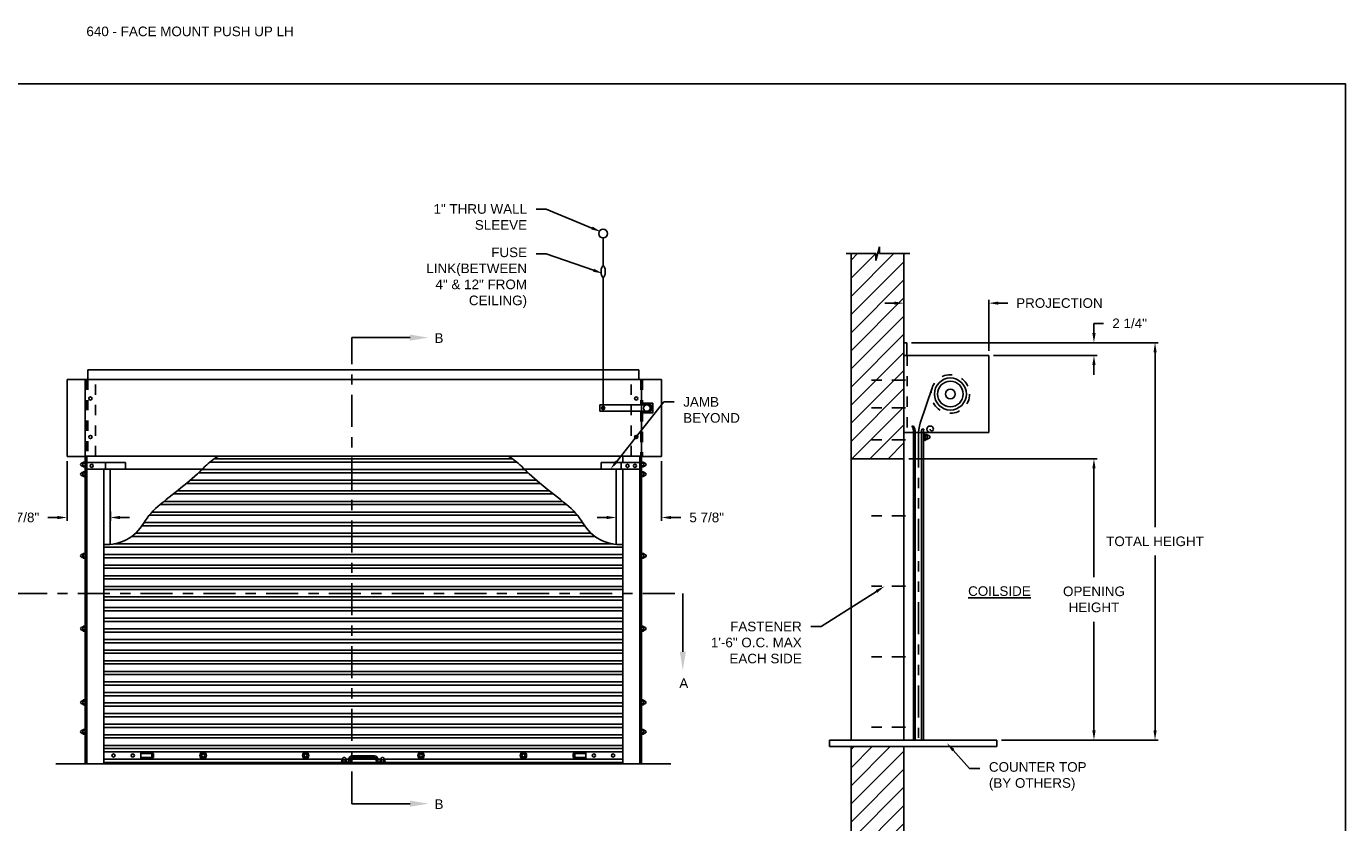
# Model space of a CAD drawing. Header units: inches. Extents: x 169.6 to 213.7, y 214.8 to 266.5.
# Tile 12 of 18: x 176.2 to 189.1, y 258.7 to 266.5. Entities that reach past the tile are written whole.
import ezdxf
from ezdxf import colors
from ezdxf.entities.mleader import LeaderData, LeaderLine
from ezdxf.math import Vec2, Vec3

# ---------------------------------------------------------------- set-up
doc = ezdxf.new("R2010")
doc.units = ezdxf.units.IN
doc.header["$LTSCALE"] = 0.25
doc.header["$MEASUREMENT"] = 0
for name, pattern in [('CENTER', [2, 1.25, -0.25, 0.25, -0.25]), ('CENTER2', [1.125, 0.75, -0.125, 0.125, -0.125]), ('HIDDEN', [0.375, 0.25, -0.125]), ('HIDDEN2', [0.1875, 0.125, -0.0625]), ('PHANTOM', [2.5, 1.25, -0.25, 0.25, -0.25, 0.25, -0.25])]:
    doc.linetypes.add(name, pattern=pattern)
for name, color, linetype in [('ANNOTATIONS', 1, 'Continuous'), ('PUSH UP OPERATION LH', 7, 'Continuous'), ('SECTION CUTS', 6, 'CENTER')]:
    doc.layers.add(name, color=color, linetype=linetype)
doc.styles.add('ARIAL', font='arial.ttf', dxfattribs={"height": 0.09375})
doc.styles.get("Standard").update_dxf_attribs({"font": 'romans.shx'})
doc.dimstyles.new('STANDARD$0', dxfattribs={"dimtxt": 0.09375, "dimasz": 0.09375, "dimexe": 0.03125, "dimexo": 0.046875, "dimgap": 0.09, "dimtad": 0, "dimtih": 1, "dimtoh": 1, "dimdec": 4, "dimzin": 0, "dimdsep": 46, "dimtxsty": 'ARIAL', "dimcen": 0.09, "dimadec": 0, "dimazin": 0, "dimtfac": 1, "dimtdec": 4, "dimtofl": 0, "dimtmove": 0, "dimatfit": 1, "dimfxl": 1, "dimtolj": 1, "dimtzin": 0, "dimarcsym": 0})
pattern_1 = [(45, (22.09341, 1.48703), (-0.08838835, 0.08838835), [])]

# ---------------------------------------------------------------- blocks, each defined once
blk = doc.blocks.new('*D11')
at = {"layer": 'ANNOTATIONS', "color": 0, "lineweight": -2, "transparency": 16777216}
for p, q in [((184.655, 263.794), (184.561, 263.794)), ((184.748, 263.455), (184.748, 263.825)), ((185.577, 263.329), (185.577, 263.825)), ((185.671, 263.794), (185.764, 263.794))]:
    blk.add_line(p, q, dxfattribs=at)
at = {"layer": 'ANNOTATIONS', "color": 0, "transparency": 16777216}
for points in [[(184.655, 263.809), (184.655, 263.778), (184.748, 263.794)], [(185.671, 263.809), (185.671, 263.778), (185.577, 263.794)]]:
    blk.add_solid(points, dxfattribs=at)
at = {"layer": 'defpoints', "color": 0, "transparency": 16777216}
for p in [(185.577, 263.794), (184.748, 263.408), (185.577, 263.282)]:
    blk.add_point(p, dxfattribs=at)
at = {"layer": 'ANNOTATIONS', "color": 0, "transparency": 16777216, "insert": (186.266, 263.794), "char_height": 0.09375, "attachment_point": 5, "style": 'ARIAL'}
blk.add_mtext('\\A1;PROJECTION', dxfattribs=at)
blk = doc.blocks.new('*D6')
at = {"layer": 'ANNOTATIONS', "color": 0, "lineweight": -2, "transparency": 16777216}
for p, q in [((186.603, 263.502), (186.603, 263.596)), ((186.603, 263.596), (186.697, 263.596)), ((184.824, 263.408), (186.634, 263.408)), ((185.624, 263.282), (186.634, 263.282)), ((186.603, 263.189), (186.603, 263.095))]:
    blk.add_line(p, q, dxfattribs=at)
at = {"layer": 'ANNOTATIONS', "color": 0, "transparency": 16777216}
for points in [[(186.587, 263.502), (186.619, 263.502), (186.603, 263.408)], [(186.587, 263.189), (186.619, 263.189), (186.603, 263.282)]]:
    blk.add_solid(points, dxfattribs=at)
at = {"layer": 'defpoints', "color": 0, "transparency": 16777216}
for p in [(184.777, 263.408), (186.603, 263.408), (185.577, 263.282)]:
    blk.add_point(p, dxfattribs=at)
at = {"layer": 'ANNOTATIONS', "color": 0, "transparency": 16777216, "insert": (186.951, 263.596), "char_height": 0.0938, "attachment_point": 5, "style": 'ARIAL'}
blk.add_mtext('\\A1;2 1/4"', dxfattribs=at)
blk = doc.blocks.new('*D7')
at = {"layer": 'ANNOTATIONS', "color": 0, "lineweight": -2, "transparency": 16777216}
for p, q in [((182.384, 262.252), (182.384, 261.672)), ((181.942, 261.761), (181.942, 261.672)), ((181.848, 261.703), (181.755, 261.703)), ((182.477, 261.703), (182.571, 261.703))]:
    blk.add_line(p, q, dxfattribs=at)
at = {"layer": 'ANNOTATIONS', "color": 0, "transparency": 16777216}
for points in [[(181.848, 261.718), (181.848, 261.687), (181.942, 261.703)], [(182.477, 261.718), (182.477, 261.687), (182.384, 261.703)]]:
    blk.add_solid(points, dxfattribs=at)
at = {"layer": 'defpoints', "color": 0, "transparency": 16777216}
for p in [(182.384, 262.299), (181.942, 261.808), (182.384, 261.703)]:
    blk.add_point(p, dxfattribs=at)
at = {"layer": 'ANNOTATIONS', "color": 0, "transparency": 16777216, "insert": (182.824, 261.703), "char_height": 0.0938, "attachment_point": 5, "style": 'ARIAL'}
blk.add_mtext('\\A1;5 7/8"', dxfattribs=at)
blk = doc.blocks.new('*D8')
at = {"layer": 'ANNOTATIONS', "color": 0, "lineweight": -2, "transparency": 16777216}
for p, q in [((176.583, 262.252), (176.583, 261.672)), ((177.005, 261.761), (177.005, 261.672)), ((176.489, 261.703), (176.395, 261.703)), ((177.098, 261.703), (177.192, 261.703))]:
    blk.add_line(p, q, dxfattribs=at)
at = {"layer": 'ANNOTATIONS', "color": 0, "transparency": 16777216}
for points in [[(176.489, 261.718), (176.489, 261.687), (176.583, 261.703)], [(177.098, 261.718), (177.098, 261.687), (177.005, 261.703)]]:
    blk.add_solid(points, dxfattribs=at)
at = {"layer": 'defpoints', "color": 0, "transparency": 16777216}
for p in [(176.583, 262.299), (177.005, 261.808), (176.583, 261.703)]:
    blk.add_point(p, dxfattribs=at)
at = {"layer": 'ANNOTATIONS', "color": 0, "transparency": 16777216, "insert": (176.142, 261.703), "char_height": 0.0938, "attachment_point": 5, "style": 'ARIAL'}
blk.add_mtext('\\A1;5 7/8"', dxfattribs=at)
blk = doc.blocks.new('*D12')
at = {"layer": 'ANNOTATIONS', "color": 0, "lineweight": -2, "transparency": 16777216}
for p, q in [((184.795, 262.275), (186.634, 262.275)), ((186.603, 262.181), (186.603, 261.121)), ((186.603, 259.626), (186.603, 260.686)), ((185.702, 259.532), (186.634, 259.532))]:
    blk.add_line(p, q, dxfattribs=at)
at = {"layer": 'ANNOTATIONS', "color": 0, "transparency": 16777216}
for points in [[(186.587, 262.181), (186.619, 262.181), (186.603, 262.275)], [(186.587, 259.626), (186.619, 259.626), (186.603, 259.532)]]:
    blk.add_solid(points, dxfattribs=at)
at = {"layer": 'defpoints', "color": 0, "transparency": 16777216}
for p in [(184.748, 262.275), (185.655, 259.532), (186.603, 259.532)]:
    blk.add_point(p, dxfattribs=at)
at = {"layer": 'ANNOTATIONS', "color": 0, "transparency": 16777216, "insert": (186.603, 260.904), "char_height": 0.09375, "attachment_point": 5, "style": 'ARIAL'}
blk.add_mtext('\\A1;OPENING\\PHEIGHT', dxfattribs=at)
blk = doc.blocks.new('*D13')
at = {"layer": 'ANNOTATIONS', "color": 0, "lineweight": -2, "transparency": 16777216}
for p, q in [((184.824, 263.408), (187.231, 263.408)), ((187.199, 263.314), (187.199, 261.609)), ((187.199, 259.626), (187.199, 261.332)), ((185.702, 259.532), (187.231, 259.532))]:
    blk.add_line(p, q, dxfattribs=at)
at = {"layer": 'ANNOTATIONS', "color": 0, "transparency": 16777216}
for points in [[(187.184, 263.314), (187.215, 263.314), (187.199, 263.408)], [(187.184, 259.626), (187.215, 259.626), (187.199, 259.532)]]:
    blk.add_solid(points, dxfattribs=at)
at = {"layer": 'defpoints', "color": 0, "transparency": 16777216}
for p in [(184.777, 263.408), (187.199, 263.408), (185.655, 259.532)]:
    blk.add_point(p, dxfattribs=at)
at = {"layer": 'ANNOTATIONS', "color": 0, "transparency": 16777216, "insert": (187.199, 261.47), "char_height": 0.09375, "attachment_point": 5, "style": 'ARIAL'}
blk.add_mtext('\\A1;TOTAL HEIGHT', dxfattribs=at)

msp = doc.modelspace()

# ---------------------------------------------------------------- hatches: boundary and pattern name
at = {"layer": 'PUSH UP OPERATION LH', "linetype": 'Continuous'}
h = msp.add_hatch(dxfattribs=at)
h.set_pattern_fill('ANSI31', color=256, style=0)
h.set_pattern_definition(pattern_1)
h.paths.add_polyline_path([(184.74846, 264.27682), (184.51196, 264.27682), (184.51196, 264.34148), (184.47355, 264.20812), (184.47355, 264.27682), (184.23283, 264.27682), (184.23283, 262.2751), (184.74846, 262.2751)])
h = msp.add_hatch(dxfattribs=at)
h.set_pattern_fill('ANSI31', color=256, style=0)
h.set_pattern_definition(pattern_1)
h.paths.add_polyline_path([(184.74846, 259.4683), (184.51196, 259.4683), (184.51196, 259.53296), (184.47355, 259.3996), (184.47355, 259.4683), (184.23283, 259.4683), (184.23283, 257.46658), (184.74846, 257.46658)])

# ---------------------------------------------------------------- linework, layer by layer
at = {"layer": 'defpoints'}
msp.add_lwpolyline([(189.05875, 253.19707), (169.58887, 253.19707), (169.58887, 265.93218), (189.05875, 265.93218)], close=True, dxfattribs=at)
at = {"layer": 'PUSH UP OPERATION LH', "linetype": 'Continuous'}
for p, q in [((181.81371, 264.15846), (181.81371, 264.42922)), ((184.47355, 264.20812), (184.51196, 264.34148)), ((184.51196, 264.34148), (184.51196, 264.27682)), ((184.18644, 264.27682), (184.47355, 264.27682)), ((184.23283, 264.27682), (184.23283, 259.5323)), ((184.47355, 264.27682), (184.47355, 264.20812)), ((184.51196, 264.27682), (184.80715, 264.27682)), ((184.74846, 259.5323), (184.74846, 264.27682)), ((181.81371, 262.78543), (181.81371, 264.04396)), ((184.74846, 263.40811), (184.77718, 263.40811)), ((184.77718, 263.40811), (184.77718, 263.2823)), ((184.74846, 263.2823), (185.57689, 263.2823)), ((185.57689, 263.2823), (185.57689, 262.5323)), ((182.16096, 263.14253), (176.78596, 263.14253)), ((176.78596, 263.04878), (176.78596, 263.14253)), ((182.16096, 263.04878), (182.16096, 263.14253)), ((176.58283, 263.04878), (176.58283, 262.29878)), ((176.78596, 263.04878), (176.58283, 263.04878)), ((182.18635, 263.04878), (176.76057, 263.04878)), ((176.76057, 263.04878), (176.76057, 262.30078)), ((182.38361, 263.04878), (182.18049, 263.04878)), ((182.18635, 263.04878), (182.18635, 262.30078)), ((182.38361, 263.04878), (182.38361, 262.29878)), ((184.90871, 262.62138), (185.02405, 262.9667)), ((182.28338, 262.80105), (181.78246, 262.80105)), ((181.78246, 262.80105), (181.78246, 262.73855)), ((181.81371, 262.78543), (181.81371, 262.75418)), ((182.299, 262.81668), (182.19611, 262.81668)), ((182.28338, 262.80105), (182.28338, 262.73855)), ((182.299, 262.81668), (182.299, 262.72293)), ((182.28338, 262.73855), (181.78246, 262.73855)), ((182.299, 262.72293), (182.19611, 262.72293)), ((184.74846, 262.5323), (185.57689, 262.5323)), ((184.82689, 262.5948), (184.84252, 262.5948)), ((184.82689, 262.5323), (184.85814, 262.5323)), ((184.84254, 259.53286), (184.84254, 262.53286)), ((184.85814, 259.5323), (184.85814, 262.5323)), ((184.85814, 262.5323), (184.92064, 262.5323)), ((184.92064, 259.5323), (184.92064, 262.5323)), ((184.92064, 262.5323), (184.94017, 262.5323)), ((184.92461, 262.56355), (184.94414, 262.56355)), ((184.94017, 262.5323), (184.94017, 259.5323)), ((184.9558, 262.51916), (184.94017, 262.51916)), ((184.9558, 262.45666), (184.9558, 262.51916)), ((184.97563, 262.49963), (184.95886, 262.49963)), ((184.95914, 262.51135), (184.97523, 262.51135)), ((184.97921, 262.50562), (184.9793, 262.46952)), ((184.98786, 262.50318), (184.99685, 262.49799)), ((184.94017, 262.45666), (184.9558, 262.45666)), ((184.95875, 262.46447), (184.97604, 262.46447)), ((184.97601, 262.47619), (184.95902, 262.47619)), ((184.98734, 262.47235), (184.99684, 262.47782)), ((176.58283, 262.29878), (176.77033, 262.29878)), ((176.7285, 262.23516), (176.71951, 262.22997)), ((176.73715, 262.2376), (176.73706, 262.20149)), ((176.74073, 262.23161), (176.75751, 262.23161)), ((176.75723, 262.24332), (176.74113, 262.24332)), ((176.76057, 259.30078), (176.76057, 262.30078)), ((176.76057, 262.30078), (182.18635, 262.30078)), ((176.77619, 259.30078), (176.77619, 262.30078)), ((176.77619, 262.23828), (177.15119, 262.23828)), ((176.95783, 262.17578), (176.95783, 262.23828)), ((177.15119, 262.17578), (177.15119, 262.23828)), ((180.96933, 262.24333), (177.97758, 262.24333)), ((180.9289, 262.27458), (178.01801, 262.27458)), ((182.17072, 262.23828), (181.79572, 262.23828)), ((181.79572, 262.17578), (181.79572, 262.23828)), ((181.98908, 262.17578), (181.98908, 262.23828)), ((182.00471, 262.23828), (182.00471, 262.30078)), ((182.17072, 259.30078), (182.17072, 262.30078)), ((182.18635, 259.30078), (182.18635, 262.30078)), ((182.20619, 262.23161), (182.18941, 262.23161)), ((182.18969, 262.24332), (182.20578, 262.24332)), ((182.19611, 262.29878), (182.38361, 262.29878)), ((182.20976, 262.2376), (182.20985, 262.20149)), ((182.21841, 262.23516), (182.2274, 262.22997)), ((184.23283, 262.2751), (184.74846, 262.2751)), ((176.7285, 262.14141), (176.71951, 262.13622)), ((176.72903, 262.20433), (176.71952, 262.2098)), ((176.72903, 262.11058), (176.71952, 262.11605)), ((176.73715, 262.14385), (176.73706, 262.10774)), ((176.75761, 262.19645), (176.74032, 262.19645)), ((176.75761, 262.1027), (176.74032, 262.1027)), ((176.74035, 262.20817), (176.75734, 262.20817)), ((176.74035, 262.11442), (176.75734, 262.11442)), ((176.74073, 262.13786), (176.75751, 262.13786)), ((176.75723, 262.14957), (176.74113, 262.14957)), ((176.77619, 262.17578), (177.15119, 262.17578)), ((176.94221, 259.30078), (176.94221, 262.17578)), ((176.94221, 259.30078), (176.94221, 262.17578)), ((177.00471, 262.17378), (177.00471, 261.44175)), ((177.90195, 262.17378), (177.00471, 262.17378)), ((181.08154, 262.13972), (177.86538, 262.13972)), ((181.04794, 262.17097), (177.89898, 262.17097)), ((181.94221, 262.17378), (181.04496, 262.17378)), ((182.17072, 262.17578), (181.79572, 262.17578)), ((181.94221, 261.44141), (181.94221, 262.17378)), ((182.00471, 259.30078), (182.00471, 262.17578)), ((182.18931, 262.19645), (182.20659, 262.19645)), ((182.18931, 262.1027), (182.20659, 262.1027)), ((182.20619, 262.13786), (182.18941, 262.13786)), ((182.20657, 262.20817), (182.18957, 262.20817)), ((182.20657, 262.11442), (182.18957, 262.11442)), ((182.18969, 262.14957), (182.20578, 262.14957)), ((182.20976, 262.14385), (182.20985, 262.10774)), ((182.21789, 262.20433), (182.22739, 262.2098)), ((182.21789, 262.11058), (182.22739, 262.11605)), ((182.21841, 262.14141), (182.2274, 262.13622)), ((181.20015, 262.0361), (177.74677, 262.0361)), ((181.16315, 262.06735), (177.78377, 262.06735)), ((181.4186, 261.86012), (177.52831, 261.86012)), ((181.32775, 261.93249), (177.61916, 261.93249)), ((181.28893, 261.96374), (177.65798, 261.96374)), ((181.56253, 261.72526), (177.38439, 261.72526)), ((181.53573, 261.75651), (177.41118, 261.75651)), ((181.45824, 261.82887), (177.48868, 261.82887)), ((181.6328, 261.62165), (177.31411, 261.62165)), ((181.61324, 261.6529), (177.33368, 261.6529)), ((181.73414, 261.51803), (177.21277, 261.51803)), ((181.69561, 261.54928), (177.25131, 261.54928)), ((176.72932, 261.34453), (176.72032, 261.33934)), ((176.73797, 261.34697), (176.73787, 261.31087)), ((176.74154, 261.34098), (176.75832, 261.34098)), ((176.75804, 261.3527), (176.74194, 261.3527)), ((182.00471, 261.41442), (176.94221, 261.41442)), ((182.00471, 261.34205), (176.94221, 261.34205)), ((181.90827, 261.44567), (177.03865, 261.44567)), ((182.207, 261.34098), (182.19022, 261.34098)), ((182.1905, 261.3527), (182.20659, 261.3527)), ((182.21057, 261.34697), (182.21067, 261.31087)), ((182.21922, 261.34453), (182.22821, 261.33934)), ((176.72984, 261.3137), (176.72034, 261.31918)), ((176.75842, 261.30582), (176.74113, 261.30582)), ((176.74116, 261.31754), (176.75816, 261.31754)), ((182.00471, 261.3108), (176.94221, 261.3108)), ((182.00471, 261.23844), (176.94221, 261.23844)), ((182.00471, 261.20719), (176.94221, 261.20719)), ((182.19012, 261.30582), (182.20741, 261.30582)), ((182.20738, 261.31754), (182.19038, 261.31754)), ((182.2187, 261.3137), (182.2282, 261.31918)), ((182.00471, 261.13482), (176.94221, 261.13482)), ((182.00471, 261.10357), (176.94221, 261.10357)), ((182.00471, 261.03121), (176.94221, 261.03121)), ((182.00471, 260.99996), (176.94221, 260.99996)), ((182.00471, 260.92759), (176.94221, 260.92759)), ((182.00471, 260.89634), (176.94221, 260.89634)), ((182.00471, 260.82398), (176.94221, 260.82398)), ((182.00471, 260.79273), (176.94221, 260.79273)), ((182.00471, 260.72036), (176.94221, 260.72036)), ((182.00471, 260.68911), (176.94221, 260.68911)), ((176.7285, 260.6337), (176.71951, 260.6285)), ((176.72903, 260.60287), (176.71952, 260.60834)), ((176.73715, 260.63614), (176.73706, 260.60003)), ((176.75761, 260.59499), (176.74032, 260.59499)), ((176.74035, 260.60671), (176.75734, 260.60671)), ((176.74073, 260.63014), (176.75751, 260.63014)), ((176.75723, 260.64186), (176.74113, 260.64186)), ((182.00471, 260.61675), (176.94221, 260.61675)), ((182.00471, 260.5855), (176.94221, 260.5855)), ((182.18931, 260.59499), (182.20659, 260.59499)), ((182.20619, 260.63014), (182.18941, 260.63014)), ((182.20657, 260.60671), (182.18957, 260.60671)), ((182.18969, 260.64186), (182.20578, 260.64186)), ((182.20976, 260.63614), (182.20985, 260.60003)), ((182.21789, 260.60287), (182.22739, 260.60834)), ((182.21841, 260.6337), (182.2274, 260.6285)), ((182.00471, 260.51314), (176.94221, 260.51314)), ((182.00471, 260.48189), (176.94221, 260.48189)), ((182.00471, 260.40952), (176.94221, 260.40952)), ((182.00471, 260.37827), (176.94221, 260.37827)), ((182.00471, 260.30591), (176.94221, 260.30591)), ((182.00471, 260.27466), (176.94221, 260.27466)), ((182.00471, 260.20229), (176.94221, 260.20229)), ((182.00471, 260.17104), (176.94221, 260.17104)), ((182.00471, 260.09868), (176.94221, 260.09868)), ((182.00471, 260.06743), (176.94221, 260.06743)), ((176.7285, 259.91495), (176.71951, 259.90975)), ((176.73715, 259.91739), (176.73706, 259.88128)), ((176.74073, 259.91139), (176.75751, 259.91139)), ((176.75723, 259.92311), (176.74113, 259.92311)), ((182.00471, 259.99506), (176.94221, 259.99506)), ((182.00471, 259.96381), (176.94221, 259.96381)), ((182.20619, 259.91139), (182.18941, 259.91139)), ((182.18969, 259.92311), (182.20578, 259.92311)), ((182.20976, 259.91739), (182.20985, 259.88128)), ((182.21841, 259.91495), (182.2274, 259.90975)), ((176.72903, 259.88412), (176.71952, 259.88959)), ((176.75761, 259.87624), (176.74032, 259.87624)), ((176.74035, 259.88796), (176.75734, 259.88796)), ((182.00471, 259.89459), (176.94221, 259.89459)), ((182.00471, 259.86334), (176.94221, 259.86334)), ((182.00471, 259.79097), (176.94221, 259.79097)), ((182.18931, 259.87624), (182.20659, 259.87624)), ((182.20657, 259.88796), (182.18957, 259.88796)), ((182.21789, 259.88412), (182.22739, 259.88959)), ((182.00471, 259.75972), (176.94221, 259.75972)), ((182.00471, 259.68736), (176.94221, 259.68736)), ((182.00471, 259.65611), (176.94221, 259.65611)), ((176.7285, 259.62855), (176.71951, 259.62336)), ((176.72903, 259.59772), (176.71952, 259.60319)), ((176.73715, 259.63099), (176.73706, 259.59488)), ((176.75761, 259.58984), (176.74032, 259.58984)), ((176.74035, 259.60156), (176.75734, 259.60156)), ((176.74073, 259.625), (176.75751, 259.625)), ((176.75723, 259.63672), (176.74113, 259.63672)), ((182.00471, 259.58375), (176.94221, 259.58375)), ((182.00471, 259.5525), (176.94221, 259.5525)), ((182.18931, 259.58984), (182.20659, 259.58984)), ((182.20619, 259.625), (182.18941, 259.625)), ((182.20657, 259.60156), (182.18957, 259.60156)), ((182.18969, 259.63672), (182.20578, 259.63672)), ((182.20976, 259.63099), (182.20985, 259.59488)), ((182.21789, 259.59772), (182.22739, 259.60319)), ((182.21841, 259.62855), (182.2274, 259.62336)), ((184.02348, 259.5323), (185.65471, 259.5323)), ((184.02348, 259.5323), (184.02348, 259.4683)), ((185.65471, 259.5323), (185.65471, 259.4683)), ((182.00471, 259.48013), (176.94221, 259.48013)), ((182.00471, 259.44888), (176.94221, 259.44888)), ((182.00471, 259.44888), (176.94221, 259.44888)), ((182.00471, 259.41763), (176.94221, 259.41763)), ((177.3015, 259.41763), (176.94221, 259.41763)), ((177.3015, 259.34527), (177.3015, 259.41763)), ((177.4265, 259.40201), (177.3015, 259.40201)), ((177.41088, 259.36089), (177.41088, 259.40201)), ((177.4265, 259.36089), (177.4265, 259.40201)), ((181.52041, 259.36089), (181.52041, 259.40201)), ((181.52041, 259.40201), (181.64541, 259.40201)), ((181.53604, 259.36089), (181.53604, 259.40201)), ((181.64541, 259.41763), (182.00471, 259.41763)), ((181.64541, 259.34527), (181.64541, 259.41763)), ((184.02348, 259.4683), (185.65471, 259.4683)), ((184.23283, 259.4683), (184.23283, 257.46694)), ((184.74846, 257.46694), (184.74846, 259.4683)), ((179.26917, 259.34527), (176.94221, 259.34527)), ((176.94221, 259.34527), (177.3015, 259.34527)), ((176.94221, 259.3131), (182.00471, 259.3131)), ((176.94221, 259.30078), (182.00471, 259.30078)), ((177.3015, 259.36089), (177.4265, 259.36089)), ((179.25471, 259.30078), (179.25471, 259.3164)), ((179.25471, 259.3164), (179.31721, 259.3164)), ((179.26243, 259.31976), (179.26243, 259.33586)), ((179.26816, 259.33983), (179.30426, 259.33993)), ((179.27059, 259.34849), (179.27579, 259.35748)), ((179.27415, 259.33626), (179.27415, 259.31948)), ((179.30142, 259.34796), (179.29595, 259.35747)), ((179.29759, 259.33664), (179.29759, 259.31964)), ((179.33283, 259.34527), (179.30257, 259.34527)), ((179.3093, 259.31938), (179.3093, 259.33667)), ((179.33283, 259.33203), (179.33283, 259.34765)), ((179.34846, 259.33203), (179.34846, 259.34765)), ((179.59846, 259.34527), (179.34846, 259.34527)), ((179.36408, 259.3789), (179.58283, 259.3789)), ((179.36408, 259.36328), (179.58283, 259.36328)), ((179.59846, 259.33203), (179.59846, 259.34765)), ((179.61408, 259.33203), (179.61408, 259.34765)), ((179.64417, 259.34527), (179.61408, 259.34527)), ((179.62971, 259.3164), (179.69221, 259.3164)), ((179.63743, 259.31976), (179.63743, 259.33586)), ((179.64316, 259.33983), (179.67926, 259.33993)), ((179.64559, 259.34849), (179.65079, 259.35748)), ((179.64915, 259.33626), (179.64915, 259.31948)), ((179.67642, 259.34796), (179.67095, 259.35747)), ((179.67259, 259.33664), (179.67259, 259.31964)), ((182.00471, 259.34527), (179.67757, 259.34527)), ((179.6843, 259.31938), (179.6843, 259.33667)), ((179.69221, 259.30078), (179.69221, 259.3164)), ((181.64541, 259.36089), (181.52041, 259.36089)), ((182.00471, 259.34527), (181.64541, 259.34527))]:
    msp.add_line(p, q, dxfattribs=at)
at = {"layer": 'PUSH UP OPERATION LH', "linetype": 'HIDDEN2'}
msp.add_line((184.77971, 263.2823), (184.77971, 262.5323), dxfattribs=at)
at = {"layer": 'PUSH UP OPERATION LH', "linetype": 'HIDDEN'}
for p, q in [((176.77033, 263.04878), (176.77033, 262.29878)), ((176.78596, 263.04878), (176.78596, 262.29878)), ((176.86018, 262.30078), (176.86018, 263.04878)), ((176.86018, 262.30078), (176.86018, 263.04878)), ((182.08674, 262.30078), (182.08674, 263.04878)), ((182.08674, 262.30078), (182.08674, 263.04878)), ((182.18049, 263.04878), (182.18049, 262.80105)), ((182.19611, 263.04878), (182.19611, 262.80105)), ((182.18049, 262.73855), (182.18049, 262.29878)), ((182.19611, 262.73855), (182.19611, 262.29878))]:
    msp.add_line(p, q, dxfattribs=at)
at = {"layer": 'PUSH UP OPERATION LH', "linetype": 'CENTER2', "ltscale": 0.7}
for p, q in [((184.76288, 263.04241), (184.35663, 263.04241)), ((184.76288, 262.77219), (184.35663, 262.77219)), ((184.76288, 262.46081), (184.35663, 262.46081)), ((184.76288, 261.7198), (184.35663, 261.7198)), ((184.76288, 261.0323), (184.35663, 261.0323)), ((184.76288, 260.3448), (184.35663, 260.3448)), ((184.76288, 259.6573), (184.35663, 259.6573))]:
    msp.add_line(p, q, dxfattribs=at)
at = {"layer": 'PUSH UP OPERATION LH', "linetype": 'PHANTOM'}
msp.add_line((184.88939, 262.50257), (184.88939, 259.5323), dxfattribs=at)
at = {"layer": 'PUSH UP OPERATION LH'}
msp.add_line((176.47346, 259.30078), (182.47346, 259.30078), dxfattribs=at)
at = {"layer": 'PUSH UP OPERATION LH', "linetype": 'Continuous'}
msp.add_lwpolyline([(181.81409, 264.04395, 0.2196732), (181.8204, 264.04686, 0.09187159), (181.82838, 264.06072, 0.04858263), (181.8326, 264.07778, 0.03631759), (181.83431, 264.10121, 0.03631759), (181.8326, 264.12464, 0.04858263), (181.82838, 264.1417, 0.09187159), (181.8204, 264.15556, 0.2196732), (181.81409, 264.15847, 0.2196732), (181.80778, 264.15556, 0.09187159), (181.7998, 264.1417, 0.04858263), (181.79558, 264.12464, 0.03631759), (181.79387, 264.10121, 0.03631759), (181.79558, 264.07778, 0.04858263), (181.7998, 264.06072, 0.09187159), (181.80778, 264.04686, 0.2196732)], format="xyb", close=True, dxfattribs=at)
for points in [[(178.05355, 262.29878, 0.04994125), (177.93146, 262.20203, -0.02135943), (177.72301, 262.01653, -0.00459955), (177.4914, 261.83103, 0.09348756), (177.32928, 261.64553, -0.28353071), (176.94221, 261.44085, 0.72847355)], [(180.89337, 262.29878, -0.04994125), (181.01546, 262.20203, 0.02135943), (181.2239, 262.01653, 0.00459955), (181.45551, 261.83103, -0.09348756), (181.61764, 261.64553, 0.28353071), (182.00471, 261.44085, -0.72847355)]]:
    msp.add_lwpolyline(points, format="xyb", dxfattribs=at)
for points in [[(177.89533, 259.40851), (177.87971, 259.38145), (177.89533, 259.35439), (177.92658, 259.35439), (177.94221, 259.38145), (177.92658, 259.40851)], [(178.89533, 259.40851), (178.87971, 259.38145), (178.89533, 259.35439), (178.92658, 259.35439), (178.94221, 259.38145), (178.92658, 259.40851)], [(180.02033, 259.40851), (180.00471, 259.38145), (180.02033, 259.35439), (180.05158, 259.35439), (180.06721, 259.38145), (180.05158, 259.40851)], [(181.02033, 259.40851), (181.00471, 259.38145), (181.02033, 259.35439), (181.05158, 259.35439), (181.06721, 259.38145), (181.05158, 259.40851)]]:
    msp.add_lwpolyline(points, close=True, dxfattribs=at)
for centre, radius in [((181.81332, 264.47229), 0.04307), ((185.20189, 262.9073), 0.15625), ((185.20189, 262.9073), 0.125), ((176.81037, 262.86328), 0.01562), ((176.81037, 262.86328), 0.01562), ((182.13654, 262.86328), 0.01562), ((182.13654, 262.86328), 0.01562), ((185.20189, 262.9073), 0.04685), ((181.81371, 262.7698), 0.01562), ((182.23975, 262.7698), 0.03125), ((176.81037, 262.48828), 0.01562), ((176.81037, 262.48828), 0.01562), ((182.13654, 262.48828), 0.01562), ((182.13654, 262.48828), 0.01562), ((176.82307, 262.20703), 0.01562), ((182.05158, 262.20703), 0.01562), ((182.12385, 262.20703), 0.01562), ((177.03588, 259.38145), 0.01562), ((177.22338, 259.38145), 0.01562), ((177.91096, 259.38145), 0.03125), ((177.91096, 259.38145), 0.01562), ((178.91096, 259.38145), 0.03125), ((178.91096, 259.38145), 0.01562), ((180.03596, 259.38145), 0.03125), ((180.03596, 259.38145), 0.01562), ((181.03596, 259.38145), 0.03125), ((181.03596, 259.38145), 0.01562), ((181.72354, 259.38145), 0.01562), ((181.91104, 259.38145), 0.01562)]:
    msp.add_circle(centre, radius, dxfattribs=at)
at = {"layer": 'PUSH UP OPERATION LH', "linetype": 'HIDDEN'}
msp.add_circle((185.20189, 262.9073), 0.1875, dxfattribs=at)
at = {"layer": 'PUSH UP OPERATION LH', "linetype": 'Continuous'}
for centre, radius, start, end in [((185.26439, 262.50257), 0.375, 161.529967, 180), ((184.72853, 262.537), 0.11409, 357.636172, 30.436314), ((184.74415, 262.537), 0.11409, 357.636172, 30.436314), ((185.04564, 262.5323), 0.125, 165.522488, 180), ((185.06517, 262.5323), 0.125, 165.522488, 180), ((184.97915, 262.48791), 0.02344, 150, 210), ((184.96273, 262.5054), 0.00695, 121.141954, 236.052996), ((185.00505, 262.56355), 0.03125, 0, 180), ((185.00505, 262.56355), 0.03125, 180, 270), ((184.97277, 262.5054), 0.00644, 296.373308, 67.572004), ((184.95572, 262.48791), 0.02344, 330, 30), ((184.97915, 262.48791), 0.01758, 60.31878, 89.815958), ((184.99087, 262.48791), 0.01172, 300.599928, 59.335393), ((185.02067, 262.56355), 0.01562, 180, 0), ((184.96286, 262.47024), 0.00708, 122.850833, 234.558993), ((184.97265, 262.47024), 0.0067, 300.490233, 62.691871), ((184.97915, 262.48791), 0.01758, 270.603848, 297.736938), ((176.72549, 262.21989), 0.01172, 120.664607, 239.400072), ((176.73721, 262.21989), 0.01758, 90.184042, 119.68122), ((176.74359, 262.23737), 0.00644, 112.427996, 243.626692), ((176.76065, 262.21989), 0.02344, 150, 210), ((176.75363, 262.23737), 0.00695, 303.947004, 58.858046), ((176.73721, 262.21989), 0.02344, 330, 30), ((182.20971, 262.21989), 0.02344, 150, 210), ((182.19328, 262.23737), 0.00695, 121.141954, 236.052996), ((182.20333, 262.23737), 0.00644, 296.373308, 67.572004), ((182.18627, 262.21989), 0.02344, 330, 30), ((182.20971, 262.21989), 0.01758, 60.31878, 89.815958), ((182.22143, 262.21989), 0.01172, 300.599928, 59.335393), ((176.72549, 262.12614), 0.01172, 120.664607, 239.400072), ((176.73721, 262.12614), 0.01758, 90.184042, 119.68122), ((176.73721, 262.21989), 0.01758, 242.263062, 269.396152), ((176.73721, 262.12614), 0.01758, 242.263062, 269.396152), ((176.74372, 262.20222), 0.0067, 117.308129, 239.509767), ((176.74372, 262.10847), 0.0067, 117.308129, 239.509767), ((176.74359, 262.14362), 0.00644, 112.427996, 243.626692), ((176.76065, 262.12614), 0.02344, 150, 210), ((176.75363, 262.14362), 0.00695, 303.947004, 58.858046), ((176.7535, 262.20222), 0.00708, 305.441007, 57.149167), ((176.7535, 262.10847), 0.00708, 305.441007, 57.149167), ((176.73721, 262.12614), 0.02344, 330, 30), ((182.20971, 262.12614), 0.02344, 150, 210), ((182.19341, 262.20222), 0.00708, 122.850833, 234.558993), ((182.19328, 262.14362), 0.00695, 121.141954, 236.052996), ((182.19341, 262.10847), 0.00708, 122.850833, 234.558993), ((182.20333, 262.14362), 0.00644, 296.373308, 67.572004), ((182.2032, 262.20222), 0.0067, 300.490233, 62.691871), ((182.2032, 262.10847), 0.0067, 300.490233, 62.691871), ((182.18627, 262.12614), 0.02344, 330, 30), ((182.20971, 262.12614), 0.01758, 60.31878, 89.815958), ((182.20971, 262.21989), 0.01758, 270.603848, 297.736938), ((182.20971, 262.12614), 0.01758, 270.603848, 297.736938), ((182.22143, 262.12614), 0.01172, 300.599928, 59.335393), ((176.7263, 261.32926), 0.01172, 120.664607, 239.400072), ((176.73802, 261.32926), 0.01758, 90.184042, 119.68122), ((176.7444, 261.34675), 0.00644, 112.427996, 243.626692), ((176.76146, 261.32926), 0.02344, 150, 210), ((176.75444, 261.34675), 0.00695, 303.947004, 58.858046), ((176.73802, 261.32926), 0.02344, 330, 30), ((182.21052, 261.32926), 0.02344, 150, 210), ((182.1941, 261.34675), 0.00695, 121.141954, 236.052996), ((182.20414, 261.34675), 0.00644, 296.373308, 67.572004), ((182.18708, 261.32926), 0.02344, 330, 30), ((182.21052, 261.32926), 0.01758, 60.31878, 89.815958), ((182.22224, 261.32926), 0.01172, 300.599928, 59.335393), ((176.73802, 261.32926), 0.01758, 242.263062, 269.396152), ((176.74453, 261.31159), 0.0067, 117.308129, 239.509767), ((176.75431, 261.31159), 0.00708, 305.441007, 57.149167), ((182.19422, 261.31159), 0.00708, 122.850833, 234.558993), ((182.20401, 261.31159), 0.0067, 300.490233, 62.691871), ((182.21052, 261.32926), 0.01758, 270.603848, 297.736938), ((176.72549, 260.61842), 0.01172, 120.664607, 239.400072), ((176.73721, 260.61842), 0.01758, 90.184042, 119.68122), ((176.73721, 260.61842), 0.01758, 242.263062, 269.396152), ((176.74372, 260.60076), 0.0067, 117.308129, 239.509767), ((176.74359, 260.63591), 0.00644, 112.427996, 243.626692), ((176.76065, 260.61842), 0.02344, 150, 210), ((176.75363, 260.63591), 0.00695, 303.947004, 58.858046), ((176.7535, 260.60076), 0.00708, 305.441007, 57.149167), ((176.73721, 260.61842), 0.02344, 330, 30), ((182.20971, 260.61842), 0.02344, 150, 210), ((182.19328, 260.63591), 0.00695, 121.141954, 236.052996), ((182.19341, 260.60076), 0.00708, 122.850833, 234.558993), ((182.20333, 260.63591), 0.00644, 296.373308, 67.572004), ((182.2032, 260.60076), 0.0067, 300.490233, 62.691871), ((182.18627, 260.61842), 0.02344, 330, 30), ((182.20971, 260.61842), 0.01758, 60.31878, 89.815958), ((182.20971, 260.61842), 0.01758, 270.603848, 297.736938), ((182.22143, 260.61842), 0.01172, 300.599928, 59.335393), ((176.72549, 259.89967), 0.01172, 120.664607, 239.400072), ((176.73721, 259.89967), 0.01758, 90.184042, 119.68122), ((176.74359, 259.91716), 0.00644, 112.427996, 243.626692), ((176.76065, 259.89967), 0.02344, 150, 210), ((176.75363, 259.91716), 0.00695, 303.947004, 58.858046), ((176.73721, 259.89967), 0.02344, 330, 30), ((182.20971, 259.89967), 0.02344, 150, 210), ((182.19328, 259.91716), 0.00695, 121.141954, 236.052996), ((182.20333, 259.91716), 0.00644, 296.373308, 67.572004), ((182.18627, 259.89967), 0.02344, 330, 30), ((182.20971, 259.89967), 0.01758, 60.31878, 89.815958), ((182.22143, 259.89967), 0.01172, 300.599928, 59.335393), ((176.73721, 259.89967), 0.01758, 242.263062, 269.396152), ((176.74372, 259.88201), 0.0067, 117.308129, 239.509767), ((176.7535, 259.88201), 0.00708, 305.441007, 57.149167), ((182.19341, 259.88201), 0.00708, 122.850833, 234.558993), ((182.2032, 259.88201), 0.0067, 300.490233, 62.691871), ((182.20971, 259.89967), 0.01758, 270.603848, 297.736938), ((176.72549, 259.61328), 0.01172, 120.664607, 239.400072), ((176.73721, 259.61328), 0.01758, 90.184042, 119.68122), ((176.73721, 259.61328), 0.01758, 242.263062, 269.396152), ((176.74372, 259.59561), 0.0067, 117.308129, 239.509767), ((176.74359, 259.63077), 0.00644, 112.427996, 243.626692), ((176.76065, 259.61328), 0.02344, 150, 210), ((176.75363, 259.63077), 0.00695, 303.947004, 58.858046), ((176.7535, 259.59561), 0.00708, 305.441007, 57.149167), ((176.73721, 259.61328), 0.02344, 330, 30), ((182.20971, 259.61328), 0.02344, 150, 210), ((182.19328, 259.63077), 0.00695, 121.141954, 236.052996), ((182.19341, 259.59561), 0.00708, 122.850833, 234.558993), ((182.20333, 259.63077), 0.00644, 296.373308, 67.572004), ((182.2032, 259.59561), 0.0067, 300.490233, 62.691871), ((182.18627, 259.61328), 0.02344, 330, 30), ((182.20971, 259.61328), 0.01758, 60.31878, 89.815958), ((182.20971, 259.61328), 0.01758, 270.603848, 297.736938), ((182.22143, 259.61328), 0.01172, 300.599928, 59.335393), ((179.26838, 259.3334), 0.00644, 26.373308, 157.572004), ((179.26838, 259.32336), 0.00695, 211.141954, 326.052996), ((179.28587, 259.33978), 0.01758, 150.31878, 179.815958), ((179.28587, 259.31634), 0.02344, 60, 120), ((179.28587, 259.33978), 0.02344, 240, 300), ((179.28587, 259.3515), 0.01172, 30.599928, 149.335393), ((179.30353, 259.33327), 0.0067, 30.490233, 152.691871), ((179.30353, 259.32349), 0.00708, 212.850833, 324.558993), ((179.28587, 259.33978), 0.01758, 0.603848, 27.736938), ((179.31721, 259.33203), 0.03125, 270, 0), ((179.31721, 259.33203), 0.01562, 270, 0), ((179.36408, 259.34765), 0.03125, 90, 180), ((179.36408, 259.34765), 0.01562, 90, 180), ((179.58283, 259.34765), 0.03125, 0, 90), ((179.58283, 259.34765), 0.01562, 0, 90), ((179.62971, 259.33203), 0.03125, 180, 270), ((179.62971, 259.33203), 0.01562, 180, 270), ((179.64338, 259.3334), 0.00644, 26.373308, 157.572004), ((179.64338, 259.32336), 0.00695, 211.141954, 326.052996), ((179.66087, 259.33978), 0.01758, 150.31878, 179.815958), ((179.66087, 259.31634), 0.02344, 60, 120), ((179.66087, 259.33978), 0.02344, 240, 300), ((179.66087, 259.3515), 0.01172, 30.599928, 149.335393), ((179.67853, 259.33327), 0.0067, 30.490233, 152.691871), ((179.67853, 259.32349), 0.00708, 212.850833, 324.558993), ((179.66087, 259.33978), 0.01758, 0.603848, 27.736938)]:
    msp.add_arc(centre, radius, start, end, dxfattribs=at)
at = {"layer": 'PUSH UP OPERATION LH', "linetype": 'ByBlock'}
msp.add_point((184.9558, 262.45666), dxfattribs=at)
at = {"layer": 'SECTION CUTS'}
for p, q in [((179.36006, 258.91172), (179.36006, 263.45745)), ((176.07523, 260.96256), (182.59119, 260.96256))]:
    msp.add_line(p, q, dxfattribs=at)

# ---------------------------------------------------------------- texts
at = {"layer": 'ANNOTATIONS', "insert": (176.77122, 266.4912), "char_height": 0.09375, "width": 6.6097632, "attachment_point": 1, "line_spacing_factor": 0.86134, "style": 'ARIAL'}
msp.add_mtext('640 - FACE MOUNT PUSH UP LH', dxfattribs=at)
at = {"layer": 'ANNOTATIONS', "insert": (185.68058, 261.03201), "char_height": 0.09375, "width": 1.3823677, "attachment_point": 2, "style": 'ARIAL'}
msp.add_mtext('{\\LCOILSIDE}', dxfattribs=at)
at = {"layer": 'SECTION CUTS', "style": 'ARIAL'}
for s, p in [('B', (180.16808, 263.40575)), ('A', (182.55671, 260.04013)), ('B', (180.16808, 258.86003))]:
    msp.add_text(s, height=0.09375, dxfattribs=at).set_placement(p)

# ---------------------------------------------------------------- dimensions: what is measured, and where the dimension line sits
at = {"layer": 'ANNOTATIONS'}
for base, p1, p2, text, picture, middle in [((185.57689, 263.79351), (184.74846, 263.40811), (185.57689, 263.2823), 'PROJECTION', '*D11', (186.266, 263.79351)), ((176.58283, 261.70285), (177.00471, 261.80777), (176.58283, 262.29878), '5 7/8"', '*D8', (176.14223, 261.70285)), ((182.38361, 261.70285), (181.94221, 261.80759), (182.38361, 262.29878), '5 7/8"', '*D7', (182.82422, 261.70285))]:
    dim = msp.add_linear_dim(base=base, p1=p1, p2=p2, text=text, dimstyle='STANDARD$0', dxfattribs=at)
    dim.commit()
    dim.dimension.update_dxf_attribs({"geometry": picture, "text_midpoint": middle, "dimtype": 160})
for base, p1, text, picture, middle in [((186.603, 263.40811), (185.57689, 263.2823), '2 1/4"', '*D6', (186.95065, 263.59561)), ((187.19946, 263.40811), (185.65471, 259.5323), 'TOTAL HEIGHT', '*D13', (187.19946, 261.4702))]:
    dim = msp.add_linear_dim(base=base, p1=p1, p2=(184.77718, 263.40811), angle=90, text=text, dimstyle='STANDARD$0', dxfattribs=at)
    dim.commit()
    dim.dimension.update_dxf_attribs({"geometry": picture, "text_midpoint": middle, "dimtype": 160})
dim = msp.add_linear_dim(base=(186.603, 259.5323), p1=(184.74846, 262.2751), p2=(185.65471, 259.5323), angle=90, text='OPENING\\PHEIGHT', dimstyle='STANDARD$0', dxfattribs=at)
dim.commit()
dim.dimension.update_dxf_attribs({"geometry": '*D12', "text_midpoint": (186.603, 260.9037)})

# ---------------------------------------------------------------- leaders
ml = msp.add_multileader_mtext('Standard', dxfattribs=at)
ml.set_content('1" THRU WALL SLEEVE', color=256, style='ARIAL')
ml.set_leader_properties()
ml.build(insert=Vec2(0, 0))
ml.multileader.update_dxf_attribs({"dogleg_length": 0.36, "arrow_head_size": 0.09375})
ctx = ml.context
ctx.base_point, ctx.char_height, ctx.arrow_head_size, ctx.landing_gap_size, ctx.plane_origin = Vec3(180.08741, 264.71157), 0.09375, 0.09375, 0.09, Vec3(179.48543, 264.71079)
ctx.text_align_type = 2
notes = []
notes.append((ctx, [(1, (1, 1, 0), (181.25894, 264.71157), (-1, 0), 0.09796, [(0, [(181.79145, 264.49012)], 0, [])])]))
ctx.mtext.insert, ctx.mtext.width, ctx.mtext.alignment, ctx.mtext.flow_direction = Vec3(181.07098, 264.75924), 0.9445531, 3, 5
ml = msp.add_multileader_mtext('Standard', dxfattribs=at)
ml.set_content('FUSE LINK(BETWEEN 4" & 12" FROM CEILING)', color=256, style='ARIAL')
ml.set_leader_properties()
ml.build(insert=Vec2(0, 0))
ml.multileader.update_dxf_attribs({"dogleg_length": 0.36, "arrow_head_size": 0.09375})
ctx = ml.context
ctx.base_point, ctx.char_height, ctx.arrow_head_size, ctx.landing_gap_size, ctx.plane_origin = Vec3(180.01892, 264.27556), 0.09375, 0.09375, 0.09, Vec3(179.48543, 264.27478)
ctx.text_align_type = 2
notes.append((ctx, [(1, (1, 1, 0), (181.25894, 264.27556), (-1, 0), 0.09796, [(0, [(181.80837, 264.08358)], 0, [])])]))
ctx.mtext.insert, ctx.mtext.width, ctx.mtext.alignment, ctx.mtext.flow_direction = Vec3(181.07098, 264.33622), 0.9445531, 3, 5
ml = msp.add_multileader_mtext('Standard', dxfattribs=at)
ml.set_content('JAMB \\PBEYOND', color=256, style='ARIAL')
ml.set_leader_properties()
ml.build(insert=Vec2(0, 0))
ml.multileader.update_dxf_attribs({"dogleg_length": 0.36, "arrow_head_size": 0.09375})
ctx = ml.context
ctx.base_point, ctx.char_height, ctx.arrow_head_size, ctx.landing_gap_size, ctx.plane_origin = Vec3(182.50507, 262.82979), 0.09375, 0.09375, 0.09, Vec3(181.77682, 262.39657)
notes.append((ctx, [(0, (1, 1, 0), (182.40711, 262.82979), (1, 0), 0.09796, [(0, [(181.88482, 262.17378)], 0, [])])]))
ctx.mtext.insert, ctx.mtext.width, ctx.mtext.flow_direction = Vec3(182.59507, 262.87747), 0.9445531, 5
ml = msp.add_multileader_mtext('Standard', dxfattribs=at)
ml.set_content('FASTENER 1\'-6" O.C. MAX EACH SIDE ', color=256, style='ARIAL')
ml.set_leader_properties()
ml.build(insert=Vec2(0, 0))
ml.multileader.update_dxf_attribs({"dogleg_length": 0.36, "arrow_head_size": 0.09375})
ctx = ml.context
ctx.base_point, ctx.char_height, ctx.arrow_head_size, ctx.landing_gap_size, ctx.plane_origin = Vec3(182.79008, 260.6391), 0.09375, 0.09375, 0.09, Vec3(182.00504, 260.20587)
ctx.text_align_type = 2
notes.append((ctx, [(1, (1, 1, 0), (183.93954, 260.6391), (-1, 0), 0.09796, [(0, [(184.55976, 261.0323)], 0, [])])]))
ctx.mtext.insert, ctx.mtext.width, ctx.mtext.alignment, ctx.mtext.flow_direction = Vec3(183.75159, 260.68677), 0.9445531, 3, 5
ml = msp.add_multileader_mtext('Standard', dxfattribs=at)
ml.set_content('COUNTER TOP\\P(BY OTHERS)', color=256, style='ARIAL')
ml.set_leader_properties()
ml.build(insert=Vec2(0, 0))
ml.multileader.update_dxf_attribs({"dogleg_length": 0.36, "arrow_head_size": 0.09375})
ctx = ml.context
ctx.base_point, ctx.char_height, ctx.arrow_head_size, ctx.landing_gap_size, ctx.plane_origin = Vec3(185.48793, 259.2561), 0.09375, 0.09375, 0.09, Vec3(184.70289, 258.82287)
notes.append((ctx, [(0, (1, 1, 0), (185.38997, 259.2561), (1, 0), 0.09796, [(0, [(185.16789, 259.50272)], 0, [])])]))
ctx.mtext.insert, ctx.mtext.width, ctx.mtext.flow_direction = Vec3(185.57793, 259.31675), 0.9445531, 5
at = {"layer": 'SECTION CUTS'}
ml = msp.add_multileader_mtext('Standard', dxfattribs=at)
ml.set_content('', color=256)
ml.set_leader_properties()
ml.build(insert=Vec2(0, 0))
ml.multileader.update_dxf_attribs({"dogleg_length": 0, "arrow_head_size": 0.18})
ctx = ml.context
ctx.base_point, ctx.char_height, ctx.arrow_head_size, ctx.landing_gap_size, ctx.plane_origin, ctx.plane_x_axis, ctx.plane_y_axis = Vec3(179.36006, 263.45745), 0.18, 0.18, 0, Vec3(180.10958, 263.45745), Vec3(0, 1), Vec3(-1, 0)
notes.append((ctx, [(0, (1, 1, 0), (179.36006, 263.45745), (1, 0), 0, [(0, [(180.10958, 263.45745)], 0, [])])]))
ctx.mtext.insert, ctx.mtext.text_direction, ctx.mtext.rotation, ctx.mtext.flow_direction = Vec3(179.27006, 263.45745), Vec3(0, 1), 1.57079633, 5
ml = msp.add_multileader_mtext('Standard', dxfattribs=at)
ml.set_content('', color=256)
ml.set_leader_properties()
ml.build(insert=Vec2(0, 0))
ml.multileader.update_dxf_attribs({"dogleg_length": 0, "arrow_head_size": 0.18})
ctx = ml.context
ctx.base_point, ctx.char_height, ctx.arrow_head_size, ctx.landing_gap_size, ctx.plane_origin = Vec3(182.59119, 260.96256), 0.18, 0.18, 0, Vec3(182.59119, 260.21304)
notes.append((ctx, [(0, (1, 1, 0), (182.59119, 260.96256), (1, 0), 0, [(0, [(182.59119, 260.21304)], 0, [])])]))
ctx.mtext.insert, ctx.mtext.flow_direction = Vec3(182.59119, 261.05256), 5
ml = msp.add_multileader_mtext('Standard', dxfattribs=at)
ml.set_content('', color=256)
ml.set_leader_properties()
ml.build(insert=Vec2(0, 0))
ml.multileader.update_dxf_attribs({"dogleg_length": 0, "arrow_head_size": 0.18})
ctx = ml.context
ctx.base_point, ctx.char_height, ctx.arrow_head_size, ctx.landing_gap_size, ctx.plane_origin, ctx.plane_x_axis, ctx.plane_y_axis = Vec3(179.36006, 258.91172), 0.18, 0.18, 0, Vec3(180.10958, 258.91172), Vec3(0, 1), Vec3(-1, 0)
notes.append((ctx, [(0, (1, 1, 0), (179.36006, 258.91172), (1, 0), 0, [(0, [(180.10958, 258.91172)], 0, [])])]))
ctx.mtext.insert, ctx.mtext.text_direction, ctx.mtext.rotation, ctx.mtext.flow_direction = Vec3(179.27006, 258.91172), Vec3(0, 1), 1.57079633, 5
for ctx, leaders in notes:
    for number, flags, end, landing, length, lines in leaders:
        leader = LeaderData()
        leader.index, (leader.has_last_leader_line, leader.has_dogleg_vector, leader.attachment_direction) = number, flags
        leader.last_leader_point, leader.dogleg_vector, leader.dogleg_length = Vec3(end), Vec3(landing), length
        for number, points, colour, breaks in lines:
            line = LeaderLine()
            line.index, line.vertices, line.color, line.breaks = number, Vec3.list(points), colors.encode_raw_color(colour), breaks
            leader.lines.append(line)
        ctx.leaders.append(leader)

doc.saveas('drawing.dxf')
